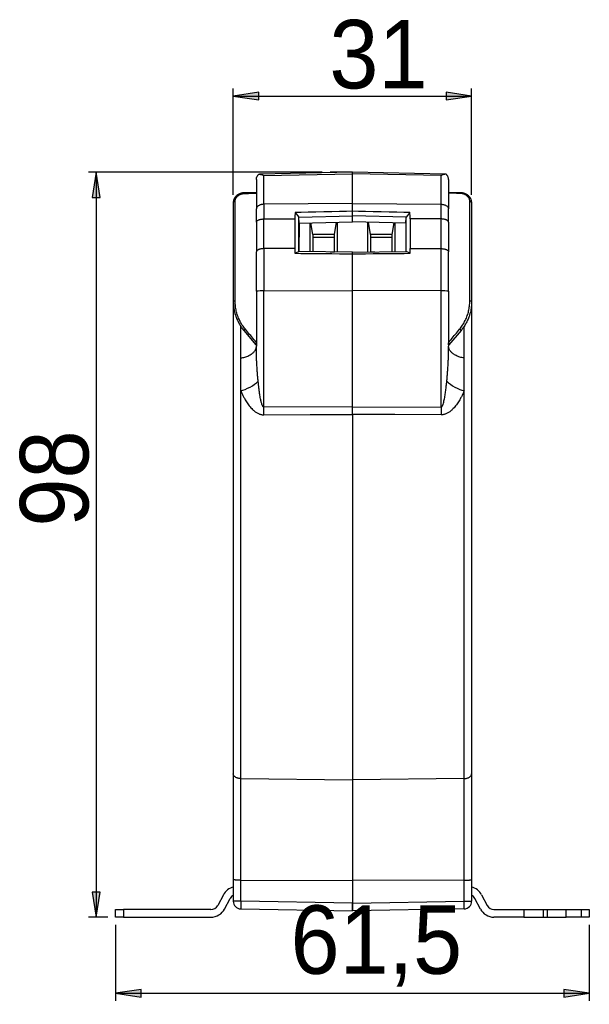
# Model space of a CAD drawing. Extents: x 0 to 333, y 0 to 297.
# Tile 24 of 26: x 233 to 275, y 182 to 255. Entities that reach past the tile are written whole.
import ezdxf

# ---------------------------------------------------------------- set-up
doc = ezdxf.new("R2010")
doc.units = 0
doc.layers.get('0').update_dxf_attribs({"linetype": 'CONTINUOUS'})

# ---------------------------------------------------------------- blocks, each defined once
blk = doc.blocks.new('*U1267')
at = {"color": 7}
blk.add_solid([(238.453, 241.83), (238.166, 241.83), (238.453, 243.68)], dxfattribs=at)
at = {"color": 7, "extrusion": (0, 0, -1)}
blk.add_solid([(-238.453, 241.83), (-238.453, 243.68), (-238.74, 241.83)], dxfattribs=at)
blk = doc.blocks.new('*U1268')
at = {"color": 7, "extrusion": (0, 0, -1)}
for points in [[(-238.453, 188.866), (-238.166, 190.716), (-238.453, 190.716)], [(-238.453, 188.866), (-238.453, 190.716), (-238.74, 190.716)]]:
    blk.add_solid(points, dxfattribs=at)
blk = doc.blocks.new('*U1309')
at = {"color": 7}
blk.add_solid([(250.403, 248.997), (248.536, 249.282), (250.403, 249.567)], dxfattribs=at)
blk = doc.blocks.new('BLOCK_1256')
blk.add_lwpolyline([(248.536, 249.282), (250.403, 248.997), (250.403, 249.567), (248.536, 249.282)])
at = {"color": 7}
blk.add_blockref('*U1309', (0, 0), dxfattribs=at)
blk = doc.blocks.new('*U1310')
at = {"color": 7}
blk.add_solid([(264.199, 248.997), (264.199, 249.567), (266.066, 249.282)], dxfattribs=at)
blk = doc.blocks.new('BLOCK_1257')
blk.add_lwpolyline([(266.066, 249.282), (264.199, 249.567), (264.199, 248.997), (266.066, 249.282)])
at = {"color": 7}
blk.add_blockref('*U1310', (0, 0), dxfattribs=at)
blk = doc.blocks.new('BLOCK_1258')
blk.add_lwpolyline([(248.536, 242.018), (248.536, 249.842)])
blk = doc.blocks.new('BLOCK_1259')
blk.add_lwpolyline([(266.066, 242.018), (266.066, 249.842)])
blk = doc.blocks.new('BLOCK_1260')
blk.add_lwpolyline([(248.536, 249.282), (266.066, 249.282)])
blk = doc.blocks.new('BLOCK_1261')
at = {"color": 7, "insert": (255.604, 249.777), "char_height": 5.03767, "attachment_point": 7}
blk.add_mtext('\\fArial|b0|i0|c0|p34;\\W0.92158;31', dxfattribs=at)
blk = doc.blocks.new('*U1311')
at = {"color": 7}
blk.add_solid([(241.751, 182.979), (239.883, 183.264), (241.751, 183.549)], dxfattribs=at)
blk = doc.blocks.new('BLOCK_1262')
blk.add_lwpolyline([(239.883, 183.264), (241.751, 182.979), (241.751, 183.549), (239.883, 183.264)])
at = {"color": 7}
blk.add_blockref('*U1311', (0, 0), dxfattribs=at)
blk = doc.blocks.new('*U1312')
at = {"color": 7}
blk.add_solid([(272.851, 182.979), (272.851, 183.549), (274.718, 183.264)], dxfattribs=at)
blk = doc.blocks.new('BLOCK_1263')
blk.add_lwpolyline([(274.718, 183.264), (272.851, 183.549), (272.851, 182.979), (274.718, 183.264)])
at = {"color": 7}
blk.add_blockref('*U1312', (0, 0), dxfattribs=at)
blk = doc.blocks.new('BLOCK_1264')
blk.add_lwpolyline([(239.883, 188.306), (239.883, 182.704)])
blk = doc.blocks.new('BLOCK_1265')
blk.add_lwpolyline([(274.718, 188.306), (274.718, 182.704)])
blk = doc.blocks.new('BLOCK_1266')
blk.add_lwpolyline([(239.883, 183.264), (274.718, 183.264)])
blk = doc.blocks.new('BLOCK_1267')
at = {"color": 7, "insert": (252.747, 183.759), "char_height": 5.03767, "attachment_point": 7}
blk.add_mtext('\\fArial|b0|i0|c0|p34;\\W0.92158;61,5', dxfattribs=at)

msp = doc.modelspace()

# ---------------------------------------------------------------- linework, layer by layer
for points in [[(255.083, 243.68), (237.888, 243.68)], [(238.453, 243.68), (238.166, 241.83), (238.74, 241.83), (238.453, 243.68)], [(238.453, 243.68), (238.453, 188.866)], [(257.301, 243.68), (255.649, 243.68)], [(238.453, 188.866), (238.74, 190.716), (238.166, 190.716), (238.453, 188.866)], [(239.318, 188.866), (237.888, 188.866)]]:
    msp.add_lwpolyline(points)
at = {"color": 7}
for points in [[(257.301, 243.68), (250.457, 243.533)], [(250.787, 243.432), (257.301, 243.572)], [(264.145, 243.533), (257.301, 243.68)], [(257.301, 243.572), (257.301, 243.68)], [(257.301, 241.381), (257.301, 243.572)], [(263.814, 243.432), (257.301, 243.572)], [(250.232, 243.134), (250.232, 240.977)], [(250.787, 241.322), (250.787, 243.432)], [(263.814, 241.322), (263.814, 243.432)], [(264.369, 243.134), (264.369, 240.977)], [(250.232, 242.188), (249.368, 242.17)], [(249.369, 242.118), (249.652, 242.124), (250.232, 242.136)], [(265.233, 242.17), (264.369, 242.188)], [(265.233, 242.118), (264.95, 242.124), (264.369, 242.136)], [(248.674, 241.542), (248.65, 241.54), (248.627, 241.536), (248.605, 241.53), (248.585, 241.521), (248.568, 241.511), (248.554, 241.499), (248.544, 241.486), (248.538, 241.472), (248.536, 241.458)], [(248.536, 241.458), (248.536, 234.175)], [(248.674, 234.2), (248.674, 241.542)], [(250.787, 241.322), (250.739, 241.32), (250.691, 241.316), (250.643, 241.309), (250.597, 241.299), (250.552, 241.287), (250.509, 241.273), (250.468, 241.257), (250.43, 241.239), (250.394, 241.219), (250.362, 241.196), (250.332, 241.173), (250.306, 241.148), (250.284, 241.121), (250.266, 241.093), (250.251, 241.065), (250.24, 241.036), (250.234, 241.006), (250.232, 240.977)], [(257.301, 241.381), (250.787, 241.322)], [(257.301, 240.805), (257.301, 241.381)], [(257.301, 241.381), (263.814, 241.322)], [(263.814, 241.322), (263.863, 241.32), (263.911, 241.316), (263.958, 241.309), (264.005, 241.299), (264.05, 241.287), (264.093, 241.273), (264.133, 241.257), (264.172, 241.239), (264.207, 241.219), (264.24, 241.196), (264.269, 241.173), (264.296, 241.148), (264.318, 241.121), (264.336, 241.093), (264.35, 241.065), (264.361, 241.036), (264.367, 241.006), (264.369, 240.977)], [(265.927, 234.2), (265.927, 241.542)], [(265.927, 241.542), (265.952, 241.54), (265.975, 241.536), (265.997, 241.53), (266.016, 241.521), (266.034, 241.511), (266.047, 241.499), (266.058, 241.486), (266.064, 241.472), (266.066, 241.458)], [(266.066, 241.458), (266.066, 234.175)], [(250.232, 240.004), (250.232, 240.977)], [(253.086, 240.717), (253.35, 240.382)], [(257.301, 240.471), (257.301, 240.805)], [(261.515, 240.717), (261.252, 240.382)], [(264.369, 240.004), (264.369, 240.977)], [(250.232, 240.004), (250.234, 240.024), (250.24, 240.044), (250.251, 240.064), (250.266, 240.084), (250.284, 240.103), (250.306, 240.121), (250.332, 240.138), (250.362, 240.154), (250.394, 240.169), (250.43, 240.183), (250.468, 240.196), (250.509, 240.207), (250.552, 240.217), (250.597, 240.225), (250.643, 240.231), (250.691, 240.236), (250.739, 240.239), (250.787, 240.24)], [(250.232, 240.004), (250.232, 237.82)], [(250.787, 240.24), (253.062, 240.261)], [(250.787, 238.057), (250.787, 240.24)], [(253.062, 240.261), (253.06, 238.067)], [(253.348, 237.844), (253.35, 240.382)], [(253.35, 240.382), (257.301, 240.471)], [(253.368, 239.94), (253.35, 240.382)], [(253.368, 239.94), (253.367, 237.844)], [(253.368, 239.94), (257.301, 240.028)], [(254.191, 237.836), (254.191, 239.959)], [(254.389, 239.109), (254.237, 239.96)], [(255.972, 239.109), (256.131, 240.002)], [(256.17, 240.003), (256.17, 237.818)], [(257.301, 240.028), (257.301, 240.471)], [(261.252, 240.382), (257.301, 240.471)], [(261.234, 239.94), (257.301, 240.028)], [(258.432, 237.818), (258.432, 240.003)], [(258.63, 239.109), (258.471, 240.002)], [(260.213, 239.109), (260.364, 239.96)], [(260.411, 239.959), (260.411, 237.836)], [(261.234, 239.94), (261.252, 240.382)], [(261.234, 239.94), (261.235, 237.844)], [(261.254, 237.844), (261.252, 240.382)], [(261.54, 240.261), (261.541, 238.067)], [(263.814, 240.24), (261.54, 240.261)], [(263.814, 238.057), (263.814, 240.24)], [(264.369, 240.004), (264.367, 240.024), (264.361, 240.044), (264.35, 240.064), (264.336, 240.084), (264.318, 240.103), (264.296, 240.121), (264.269, 240.138), (264.24, 240.154), (264.207, 240.169), (264.172, 240.183), (264.133, 240.196), (264.093, 240.207), (264.05, 240.217), (264.005, 240.225), (263.958, 240.231), (263.911, 240.236), (263.863, 240.239), (263.814, 240.24)], [(264.369, 240.004), (264.369, 237.82)], [(254.389, 239.109), (254.389, 237.834)], [(255.972, 239.109), (254.389, 239.109)], [(255.972, 237.823), (255.972, 239.109)], [(258.63, 239.109), (258.63, 237.823)], [(260.213, 239.109), (258.63, 239.109)], [(260.213, 237.834), (260.213, 239.109)], [(255.972, 238.887), (254.389, 238.887)], [(260.213, 238.887), (258.63, 238.887)], [(250.787, 238.057), (250.739, 238.056), (250.691, 238.053), (250.643, 238.048), (250.597, 238.042), (250.552, 238.033), (250.509, 238.024), (250.468, 238.013), (250.43, 238), (250.394, 237.986), (250.362, 237.971), (250.332, 237.955), (250.306, 237.937), (250.284, 237.919), (250.266, 237.9), (250.251, 237.881), (250.24, 237.861), (250.234, 237.841), (250.232, 237.82)], [(250.232, 234.916), (250.232, 237.82)], [(253.06, 238.067), (250.787, 238.057)], [(253.069, 237.715), (253.348, 237.844)], [(257.301, 237.808), (253.348, 237.844)], [(255.664, 237.823), (255.972, 237.823)], [(255.972, 237.823), (255.973, 237.82)], [(257.301, 237.808), (261.254, 237.844)], [(257.301, 237.678), (257.301, 237.808)], [(257.301, 234.973), (257.301, 237.678)], [(258.629, 237.82), (258.63, 237.823)], [(258.63, 237.823), (258.938, 237.823)], [(261.532, 237.715), (261.254, 237.844)], [(261.541, 238.067), (263.814, 238.057)], [(263.814, 238.057), (263.863, 238.056), (263.911, 238.053), (263.958, 238.048), (264.005, 238.042), (264.05, 238.033), (264.093, 238.024), (264.133, 238.013), (264.172, 238), (264.207, 237.986), (264.24, 237.971), (264.269, 237.955), (264.296, 237.937), (264.318, 237.919), (264.336, 237.9), (264.35, 237.881), (264.361, 237.861), (264.367, 237.841), (264.369, 237.82)], [(264.369, 234.916), (264.369, 237.82)], [(250.232, 234.916), (250.232, 230.873)], [(250.787, 234.946), (257.301, 234.973)], [(250.787, 226.391), (250.787, 234.946)], [(257.301, 226.417), (257.301, 234.973)], [(263.814, 234.946), (257.301, 234.973)], [(263.814, 226.391), (263.814, 234.946)], [(264.369, 234.916), (264.369, 230.873)], [(248.536, 234.175), (248.536, 199.422)], [(266.066, 234.175), (266.066, 199.422)], [(249.091, 230.002), (249.091, 232.334)], [(249.318, 232.027), (250.204, 230.971)], [(265.283, 232.027), (264.398, 230.971)], [(265.51, 230.002), (265.51, 232.334)], [(249.091, 230.002), (249.17, 230.018), (249.247, 230.036), (249.322, 230.056), (249.396, 230.078), (249.467, 230.103), (249.536, 230.129), (249.602, 230.156), (249.666, 230.186), (249.727, 230.217), (249.786, 230.25), (249.841, 230.284), (249.893, 230.32), (249.942, 230.357), (249.987, 230.396), (250.029, 230.435), (250.066, 230.476), (250.101, 230.518), (250.132, 230.56), (250.158, 230.603), (250.18, 230.647), (250.199, 230.692), (250.213, 230.737), (250.224, 230.782), (250.23, 230.828), (250.232, 230.873)], [(265.51, 230.002), (265.432, 230.018), (265.355, 230.036), (265.28, 230.056), (265.206, 230.078), (265.135, 230.103), (265.066, 230.129), (265, 230.156), (264.935, 230.186), (264.874, 230.217), (264.816, 230.25), (264.761, 230.284), (264.709, 230.32), (264.66, 230.357), (264.615, 230.396), (264.573, 230.435), (264.535, 230.476), (264.501, 230.518), (264.47, 230.56), (264.444, 230.603), (264.421, 230.647), (264.403, 230.692), (264.388, 230.737), (264.378, 230.782), (264.372, 230.828), (264.369, 230.873)], [(249.091, 227.59), (249.091, 230.002)], [(265.51, 227.59), (265.51, 230.002)], [(249.091, 199.057), (249.091, 227.59)], [(265.51, 199.057), (265.51, 227.59)], [(257.301, 226.417), (250.787, 226.391)], [(257.301, 226.417), (263.814, 226.391)], [(250.787, 225.83), (254.18, 225.843), (257.301, 225.856)], [(257.301, 225.856), (257.301, 198.965)], [(263.814, 225.83), (260.422, 225.843), (257.301, 225.856)], [(249.091, 199.057), (249.043, 199.059), (248.994, 199.064), (248.947, 199.071), (248.9, 199.081), (248.855, 199.094), (248.812, 199.108), (248.772, 199.126), (248.733, 199.145), (248.698, 199.166), (248.665, 199.19), (248.636, 199.215), (248.61, 199.242), (248.587, 199.269), (248.569, 199.299), (248.554, 199.329), (248.544, 199.359), (248.538, 199.39), (248.536, 199.422)], [(248.536, 199.422), (248.536, 191.628)], [(265.51, 199.057), (265.559, 199.059), (265.608, 199.064), (265.655, 199.071), (265.701, 199.081), (265.746, 199.094), (265.789, 199.108), (265.83, 199.126), (265.868, 199.145), (265.904, 199.166), (265.937, 199.19), (265.966, 199.215), (265.992, 199.242), (266.014, 199.269), (266.033, 199.299), (266.047, 199.329), (266.058, 199.359), (266.064, 199.39), (266.066, 199.422)], [(266.066, 199.422), (266.066, 191.628)], [(249.091, 199.057), (257.301, 198.965)], [(249.091, 191.586), (249.091, 199.057)], [(265.51, 199.057), (257.301, 198.965)], [(257.301, 198.965), (257.301, 191.575)], [(265.51, 191.586), (265.51, 199.057)], [(248.536, 191.628), (248.536, 190.036)], [(249.091, 191.586), (257.301, 191.575)], [(249.091, 190.036), (249.091, 191.586)], [(265.51, 191.586), (257.301, 191.575)], [(257.301, 191.575), (257.301, 189.894)], [(265.51, 190.036), (265.51, 191.586)], [(266.066, 191.628), (266.066, 190.036)], [(247.813, 190.51), (247.394, 189.725)], [(247.894, 189.464), (248.312, 190.249)], [(249.091, 190.036), (248.536, 190.036)], [(257.301, 189.894), (249.091, 190.036)], [(257.301, 189.894), (265.51, 190.036)], [(257.301, 189.895), (257.301, 189.334)], [(257.301, 189.334), (257.301, 189.894)], [(265.51, 190.036), (266.066, 190.036)], [(266.708, 189.464), (266.289, 190.249)], [(266.789, 190.51), (267.207, 189.725)], [(239.883, 188.866), (239.883, 189.427)], [(239.883, 189.427), (240.449, 189.427)], [(240.449, 189.427), (240.449, 188.866)], [(246.894, 189.427), (240.449, 189.427)], [(249.091, 189.476), (257.301, 189.334)], [(265.51, 189.476), (257.301, 189.334)], [(267.708, 189.427), (269.912, 189.427)], [(269.912, 189.427), (269.912, 188.866)], [(269.912, 189.427), (271.325, 189.427)], [(271.325, 189.427), (271.325, 188.866)], [(271.325, 189.427), (271.608, 189.427)], [(271.608, 189.427), (271.608, 188.866)], [(271.608, 189.427), (273.022, 189.427)], [(273.022, 188.866), (273.022, 189.427)], [(273.022, 189.427), (274.153, 189.427)], [(274.153, 188.866), (274.153, 189.427)], [(274.153, 189.427), (274.718, 189.427)], [(274.718, 189.427), (274.718, 188.866)], [(240.449, 188.866), (239.883, 188.866)], [(240.449, 188.866), (246.894, 188.866)], [(269.912, 188.866), (267.708, 188.866)], [(269.912, 188.866), (271.325, 188.866)], [(271.325, 188.866), (271.608, 188.866)], [(271.608, 188.866), (273.022, 188.866)], [(274.153, 188.866), (273.022, 188.866)], [(274.718, 188.866), (274.153, 188.866)]]:
    msp.add_lwpolyline(points, dxfattribs=at)
for points, knots in [([(250.232, 243.134), (250.232, 243.135), (250.232, 243.136), (250.232, 243.137), (250.232, 243.162), (250.234, 243.187), (250.237, 243.211), (250.241, 243.236), (250.246, 243.26), (250.252, 243.284), (250.261, 243.312), (250.271, 243.339), (250.283, 243.366), (250.29, 243.379), (250.297, 243.392), (250.304, 243.405), (250.312, 243.418), (250.321, 243.43), (250.33, 243.442), (250.342, 243.459), (250.356, 243.475), (250.372, 243.489), (250.387, 243.504), (250.405, 243.517), (250.422, 243.53)], [0, 0, 0, 0, 1, 1, 1, 2, 2, 2, 3, 3, 3, 4, 4, 4, 5, 5, 5, 6, 6, 6, 7, 7, 7, 8, 8, 8, 8]), ([(250.422, 243.53), (250.428, 243.531), (250.434, 243.531), (250.439, 243.532), (250.456, 243.533), (250.472, 243.533), (250.489, 243.532), (250.506, 243.531), (250.524, 243.528), (250.541, 243.525), (250.559, 243.522), (250.577, 243.517), (250.595, 243.512), (250.615, 243.506), (250.636, 243.5), (250.657, 243.492), (250.678, 243.484), (250.7, 243.475), (250.721, 243.465), (250.742, 243.455), (250.763, 243.445), (250.785, 243.434), (250.786, 243.433), (250.787, 243.433), (250.787, 243.432)], [0, 0, 0, 0, 1, 1, 1, 2, 2, 2, 3, 3, 3, 4, 4, 4, 5, 5, 5, 6, 6, 6, 7, 7, 7, 8, 8, 8, 8]), ([(264.18, 243.53), (264.174, 243.531), (264.168, 243.531), (264.162, 243.532), (264.146, 243.533), (264.129, 243.533), (264.112, 243.532), (264.095, 243.531), (264.078, 243.528), (264.06, 243.525), (264.043, 243.522), (264.025, 243.517), (264.007, 243.512), (263.986, 243.506), (263.966, 243.5), (263.945, 243.492), (263.924, 243.484), (263.902, 243.475), (263.881, 243.465), (263.86, 243.455), (263.839, 243.445), (263.817, 243.434), (263.816, 243.433), (263.815, 243.433), (263.814, 243.432)], [0, 0, 0, 0, 1, 1, 1, 2, 2, 2, 3, 3, 3, 4, 4, 4, 5, 5, 5, 6, 6, 6, 7, 7, 7, 8, 8, 8, 8]), ([(264.369, 243.134), (264.369, 243.135), (264.369, 243.136), (264.369, 243.137), (264.369, 243.162), (264.368, 243.187), (264.364, 243.211), (264.361, 243.236), (264.356, 243.26), (264.349, 243.284), (264.341, 243.312), (264.331, 243.339), (264.318, 243.366), (264.312, 243.379), (264.305, 243.392), (264.297, 243.405), (264.289, 243.418), (264.281, 243.43), (264.272, 243.442), (264.259, 243.459), (264.245, 243.475), (264.23, 243.489), (264.215, 243.504), (264.197, 243.517), (264.18, 243.53)], [0, 0, 0, 0, 1, 1, 1, 2, 2, 2, 3, 3, 3, 4, 4, 4, 5, 5, 5, 6, 6, 6, 7, 7, 7, 8, 8, 8, 8]), ([(249.368, 242.169), (249.356, 242.169), (249.343, 242.169), (249.33, 242.168), (249.312, 242.167), (249.294, 242.166), (249.275, 242.164), (249.257, 242.161), (249.239, 242.159), (249.221, 242.156), (249.203, 242.153), (249.185, 242.15), (249.167, 242.146), (249.15, 242.142), (249.132, 242.137), (249.115, 242.132), (249.098, 242.128), (249.081, 242.122), (249.064, 242.116), (249.047, 242.111), (249.03, 242.104), (249.014, 242.098), (248.997, 242.091), (248.981, 242.084), (248.965, 242.076), (248.949, 242.068), (248.933, 242.06), (248.917, 242.052), (248.902, 242.043), (248.887, 242.034), (248.872, 242.025), (248.857, 242.015), (248.842, 242.006), (248.828, 241.995), (248.814, 241.985), (248.8, 241.975), (248.787, 241.964), (248.774, 241.953), (248.761, 241.942), (248.749, 241.93), (248.737, 241.919), (248.726, 241.907), (248.714, 241.895), (248.703, 241.883), (248.692, 241.87), (248.682, 241.857), (248.671, 241.845), (248.661, 241.831), (248.652, 241.818), (248.643, 241.805), (248.634, 241.791), (248.625, 241.777), (248.617, 241.763), (248.609, 241.749), (248.602, 241.734), (248.594, 241.72), (248.588, 241.705), (248.582, 241.69), (248.576, 241.676), (248.57, 241.661), (248.565, 241.646), (248.561, 241.63), (248.556, 241.615), (248.552, 241.6), (248.549, 241.585), (248.546, 241.57), (248.543, 241.554), (248.541, 241.539), (248.539, 241.524), (248.538, 241.508), (248.536, 241.493), (248.535, 241.477), (248.536, 241.462), (248.536, 241.46), (248.536, 241.459), (248.536, 241.458)], [0, 0, 0, 0, 1, 1, 1, 2, 2, 2, 3, 3, 3, 4, 4, 4, 5, 5, 5, 6, 6, 6, 7, 7, 7, 8, 8, 8, 9, 9, 9, 10, 10, 10, 11, 11, 11, 12, 12, 12, 13, 13, 13, 14, 14, 14, 15, 15, 15, 16, 16, 16, 17, 17, 17, 18, 18, 18, 19, 19, 19, 20, 20, 20, 21, 21, 21, 22, 22, 22, 23, 23, 23, 24, 24, 24, 25, 25, 25, 25]), ([(248.674, 241.542), (248.675, 241.564), (248.676, 241.586), (248.679, 241.608), (248.682, 241.63), (248.687, 241.652), (248.693, 241.674), (248.699, 241.695), (248.707, 241.715), (248.716, 241.735), (248.725, 241.756), (248.735, 241.776), (248.747, 241.795), (248.758, 241.814), (248.771, 241.833), (248.786, 241.851), (248.799, 241.869), (248.814, 241.886), (248.83, 241.902), (248.846, 241.918), (248.864, 241.934), (248.882, 241.949), (248.9, 241.964), (248.92, 241.978), (248.94, 241.991), (248.96, 242.004), (248.981, 242.016), (249.003, 242.027), (249.024, 242.038), (249.047, 242.049), (249.07, 242.058), (249.093, 242.067), (249.117, 242.075), (249.141, 242.083), (249.165, 242.09), (249.19, 242.096), (249.215, 242.101), (249.241, 242.106), (249.266, 242.11), (249.292, 242.113), (249.317, 242.116), (249.343, 242.117), (249.369, 242.118)], [0, 0, 0, 0, 1, 1, 1, 2, 2, 2, 3, 3, 3, 4, 4, 4, 5, 5, 5, 6, 6, 6, 7, 7, 7, 8, 8, 8, 9, 9, 9, 10, 10, 10, 11, 11, 11, 12, 12, 12, 13, 13, 13, 14, 14, 14, 14]), ([(266.066, 241.459), (266.066, 241.461), (266.066, 241.463), (266.066, 241.465), (266.066, 241.481), (266.065, 241.496), (266.064, 241.512), (266.062, 241.527), (266.061, 241.542), (266.058, 241.558), (266.055, 241.573), (266.052, 241.588), (266.048, 241.604), (266.044, 241.619), (266.04, 241.634), (266.035, 241.649), (266.03, 241.663), (266.025, 241.678), (266.019, 241.693), (266.013, 241.707), (266.006, 241.722), (265.999, 241.736), (265.992, 241.75), (265.984, 241.764), (265.976, 241.778), (265.968, 241.791), (265.959, 241.805), (265.95, 241.818), (265.94, 241.832), (265.93, 241.845), (265.92, 241.857), (265.91, 241.87), (265.899, 241.883), (265.888, 241.895), (265.876, 241.907), (265.864, 241.919), (265.852, 241.931), (265.84, 241.942), (265.827, 241.953), (265.814, 241.964), (265.801, 241.975), (265.788, 241.985), (265.774, 241.995), (265.76, 242.005), (265.746, 242.015), (265.731, 242.024), (265.716, 242.033), (265.702, 242.042), (265.686, 242.051), (265.671, 242.059), (265.655, 242.067), (265.639, 242.075), (265.623, 242.083), (265.606, 242.09), (265.59, 242.097), (265.573, 242.104), (265.556, 242.11), (265.539, 242.116), (265.522, 242.122), (265.505, 242.127), (265.487, 242.132), (265.47, 242.137), (265.452, 242.141), (265.435, 242.146), (265.417, 242.149), (265.399, 242.153), (265.382, 242.156), (265.364, 242.159), (265.346, 242.161), (265.328, 242.163), (265.31, 242.165), (265.292, 242.167), (265.273, 242.168), (265.26, 242.169), (265.247, 242.169), (265.233, 242.169)], [0, 0, 0, 0, 1, 1, 1, 2, 2, 2, 3, 3, 3, 4, 4, 4, 5, 5, 5, 6, 6, 6, 7, 7, 7, 8, 8, 8, 9, 9, 9, 10, 10, 10, 11, 11, 11, 12, 12, 12, 13, 13, 13, 14, 14, 14, 15, 15, 15, 16, 16, 16, 17, 17, 17, 18, 18, 18, 19, 19, 19, 20, 20, 20, 21, 21, 21, 22, 22, 22, 23, 23, 23, 24, 24, 24, 25, 25, 25, 25]), ([(265.927, 241.542), (265.926, 241.564), (265.926, 241.586), (265.922, 241.608), (265.92, 241.63), (265.915, 241.652), (265.908, 241.674), (265.902, 241.695), (265.895, 241.715), (265.886, 241.735), (265.877, 241.756), (265.867, 241.776), (265.855, 241.795), (265.844, 241.814), (265.831, 241.833), (265.817, 241.851), (265.803, 241.869), (265.788, 241.886), (265.772, 241.902), (265.755, 241.918), (265.738, 241.934), (265.72, 241.949), (265.701, 241.964), (265.682, 241.978), (265.662, 241.991), (265.642, 242.004), (265.621, 242.016), (265.599, 242.027), (265.577, 242.038), (265.555, 242.049), (265.532, 242.058), (265.508, 242.067), (265.485, 242.075), (265.46, 242.083), (265.436, 242.09), (265.412, 242.096), (265.386, 242.101), (265.361, 242.106), (265.336, 242.11), (265.31, 242.113), (265.284, 242.116), (265.259, 242.117), (265.233, 242.118)], [0, 0, 0, 0, 1, 1, 1, 2, 2, 2, 3, 3, 3, 4, 4, 4, 5, 5, 5, 6, 6, 6, 7, 7, 7, 8, 8, 8, 9, 9, 9, 10, 10, 10, 11, 11, 11, 12, 12, 12, 13, 13, 13, 14, 14, 14, 14]), ([(248.536, 234.175), (248.537, 234.106), (248.538, 234.037), (248.542, 233.968), (248.546, 233.9), (248.553, 233.831), (248.561, 233.762), (248.567, 233.716), (248.574, 233.67), (248.582, 233.623), (248.589, 233.577), (248.598, 233.531), (248.608, 233.485), (248.623, 233.416), (248.639, 233.346), (248.659, 233.277), (248.678, 233.208), (248.699, 233.14), (248.723, 233.072), (248.739, 233.026), (248.757, 232.98), (248.775, 232.934), (248.793, 232.888), (248.813, 232.843), (248.833, 232.798), (248.854, 232.753), (248.875, 232.708), (248.897, 232.664), (248.92, 232.619), (248.944, 232.575), (248.969, 232.531), (248.994, 232.487), (249.019, 232.444), (249.046, 232.401), (249.074, 232.358), (249.102, 232.315), (249.131, 232.273), (249.16, 232.231), (249.19, 232.189), (249.222, 232.148), (249.253, 232.107), (249.286, 232.067), (249.318, 232.027)], [0, 0, 0, 0, 1, 1, 1, 2, 2, 2, 3, 3, 3, 4, 4, 4, 5, 5, 5, 6, 6, 6, 7, 7, 7, 8, 8, 8, 9, 9, 9, 10, 10, 10, 11, 11, 11, 12, 12, 12, 13, 13, 13, 14, 14, 14, 14]), ([(249.425, 232.126), (249.385, 232.176), (249.345, 232.226), (249.307, 232.277), (249.269, 232.328), (249.232, 232.381), (249.198, 232.434), (249.163, 232.488), (249.13, 232.542), (249.098, 232.598), (249.066, 232.655), (249.035, 232.713), (249.006, 232.772), (248.977, 232.831), (248.95, 232.891), (248.924, 232.952), (248.899, 233.012), (248.876, 233.073), (248.854, 233.135), (248.835, 233.192), (248.817, 233.249), (248.8, 233.306), (248.784, 233.363), (248.769, 233.421), (248.756, 233.479), (248.742, 233.537), (248.731, 233.596), (248.721, 233.654), (248.71, 233.715), (248.702, 233.775), (248.695, 233.836), (248.688, 233.896), (248.683, 233.957), (248.68, 234.018), (248.676, 234.079), (248.675, 234.14), (248.674, 234.2)], [0, 0, 0, 0, 1, 1, 1, 2, 2, 2, 3, 3, 3, 4, 4, 4, 5, 5, 5, 6, 6, 6, 7, 7, 7, 8, 8, 8, 9, 9, 9, 10, 10, 10, 11, 11, 11, 12, 12, 12, 12]), ([(265.177, 232.126), (265.217, 232.176), (265.257, 232.226), (265.295, 232.277), (265.333, 232.328), (265.369, 232.381), (265.404, 232.434), (265.439, 232.488), (265.472, 232.542), (265.504, 232.598), (265.536, 232.655), (265.567, 232.713), (265.596, 232.772), (265.625, 232.831), (265.652, 232.891), (265.677, 232.952), (265.702, 233.012), (265.726, 233.073), (265.747, 233.135), (265.767, 233.192), (265.785, 233.249), (265.801, 233.306), (265.818, 233.363), (265.833, 233.421), (265.846, 233.479), (265.859, 233.537), (265.871, 233.596), (265.881, 233.654), (265.891, 233.715), (265.9, 233.775), (265.907, 233.836), (265.913, 233.896), (265.919, 233.957), (265.922, 234.018), (265.925, 234.079), (265.926, 234.14), (265.927, 234.2)], [0, 0, 0, 0, 1, 1, 1, 2, 2, 2, 3, 3, 3, 4, 4, 4, 5, 5, 5, 6, 6, 6, 7, 7, 7, 8, 8, 8, 9, 9, 9, 10, 10, 10, 11, 11, 11, 12, 12, 12, 12]), ([(266.066, 234.175), (266.065, 234.106), (266.064, 234.037), (266.06, 233.968), (266.056, 233.9), (266.049, 233.831), (266.041, 233.762), (266.035, 233.716), (266.028, 233.67), (266.02, 233.623), (266.012, 233.577), (266.004, 233.531), (265.994, 233.485), (265.979, 233.416), (265.962, 233.346), (265.943, 233.277), (265.923, 233.208), (265.902, 233.14), (265.878, 233.072), (265.862, 233.026), (265.845, 232.98), (265.827, 232.934), (265.808, 232.888), (265.789, 232.843), (265.768, 232.798), (265.748, 232.753), (265.726, 232.708), (265.704, 232.664), (265.681, 232.619), (265.658, 232.575), (265.633, 232.531), (265.608, 232.487), (265.582, 232.444), (265.556, 232.401), (265.528, 232.358), (265.5, 232.315), (265.471, 232.273), (265.442, 232.231), (265.411, 232.189), (265.38, 232.148), (265.348, 232.107), (265.316, 232.067), (265.283, 232.027)], [0, 0, 0, 0, 1, 1, 1, 2, 2, 2, 3, 3, 3, 4, 4, 4, 5, 5, 5, 6, 6, 6, 7, 7, 7, 8, 8, 8, 9, 9, 9, 10, 10, 10, 11, 11, 11, 12, 12, 12, 13, 13, 13, 14, 14, 14, 14]), ([(250.232, 231.155), (250.172, 231.227), (250.112, 231.299), (250.052, 231.371), (249.948, 231.497), (249.843, 231.623), (249.738, 231.749), (249.634, 231.874), (249.529, 232), (249.425, 232.126)], [0, 0, 0, 0, 1, 1, 1, 2, 2, 2, 3, 3, 3, 3]), ([(264.369, 231.155), (264.43, 231.227), (264.489, 231.299), (264.55, 231.371), (264.654, 231.497), (264.759, 231.623), (264.863, 231.749), (264.968, 231.874), (265.073, 232), (265.177, 232.126)], [0, 0, 0, 0, 1, 1, 1, 2, 2, 2, 3, 3, 3, 3]), ([(250.204, 230.971), (250.205, 230.971), (250.206, 230.971), (250.21, 230.971), (250.214, 230.971), (250.22, 230.971), (250.226, 230.971)], [0, 0, 0, 0, 1, 1, 1, 2, 2, 2, 2]), ([(250.226, 230.971), (250.227, 230.976), (250.228, 230.982), (250.228, 230.988), (250.229, 230.994), (250.229, 231.001), (250.23, 231.008), (250.23, 231.018), (250.231, 231.028), (250.231, 231.039), (250.231, 231.049), (250.231, 231.06), (250.232, 231.072), (250.232, 231.087), (250.232, 231.103), (250.232, 231.118)], [0, 0, 0, 0, 1, 1, 1, 2, 2, 2, 3, 3, 3, 4, 4, 4, 5, 5, 5, 5]), ([(250.364, 228.299), (250.353, 228.406), (250.343, 228.513), (250.334, 228.62), (250.324, 228.728), (250.315, 228.835), (250.307, 228.942), (250.299, 229.049), (250.291, 229.156), (250.284, 229.263), (250.277, 229.37), (250.271, 229.477), (250.265, 229.585), (250.26, 229.692), (250.255, 229.799), (250.251, 229.906), (250.246, 230.014), (250.243, 230.121), (250.24, 230.228), (250.238, 230.336), (250.236, 230.443), (250.234, 230.551), (250.233, 230.658), (250.232, 230.766), (250.232, 230.873)], [0, 0, 0, 0, 1, 1, 1, 2, 2, 2, 3, 3, 3, 4, 4, 4, 5, 5, 5, 6, 6, 6, 7, 7, 7, 8, 8, 8, 8]), ([(264.238, 228.299), (264.248, 228.406), (264.258, 228.513), (264.268, 228.62), (264.277, 228.728), (264.286, 228.835), (264.295, 228.942), (264.303, 229.049), (264.31, 229.156), (264.318, 229.263), (264.324, 229.37), (264.331, 229.477), (264.337, 229.585), (264.342, 229.692), (264.347, 229.799), (264.351, 229.906), (264.355, 230.014), (264.359, 230.121), (264.361, 230.228), (264.364, 230.336), (264.366, 230.443), (264.368, 230.551), (264.369, 230.658), (264.369, 230.766), (264.369, 230.873)], [0, 0, 0, 0, 1, 1, 1, 2, 2, 2, 3, 3, 3, 4, 4, 4, 5, 5, 5, 6, 6, 6, 7, 7, 7, 8, 8, 8, 8]), ([(264.375, 230.971), (264.375, 230.976), (264.374, 230.982), (264.374, 230.988), (264.373, 230.994), (264.372, 231.001), (264.372, 231.008), (264.371, 231.018), (264.371, 231.028), (264.371, 231.039), (264.37, 231.049), (264.37, 231.06), (264.37, 231.072), (264.37, 231.087), (264.37, 231.103), (264.369, 231.118)], [0, 0, 0, 0, 1, 1, 1, 2, 2, 2, 3, 3, 3, 4, 4, 4, 5, 5, 5, 5]), ([(264.398, 230.971), (264.397, 230.971), (264.396, 230.971), (264.391, 230.971), (264.388, 230.971), (264.381, 230.971), (264.375, 230.971)], [0, 0, 0, 0, 1, 1, 1, 2, 2, 2, 2]), ([(250.787, 226.391), (250.781, 226.392), (250.774, 226.393), (250.767, 226.395), (250.76, 226.398), (250.752, 226.403), (250.745, 226.408), (250.739, 226.413), (250.734, 226.419), (250.728, 226.425), (250.723, 226.431), (250.718, 226.437), (250.714, 226.444), (250.705, 226.455), (250.698, 226.468), (250.691, 226.48), (250.684, 226.493), (250.679, 226.506), (250.673, 226.519), (250.661, 226.546), (250.651, 226.573), (250.641, 226.6), (250.629, 226.636), (250.617, 226.672), (250.607, 226.709), (250.597, 226.745), (250.588, 226.782), (250.579, 226.819), (250.57, 226.856), (250.562, 226.892), (250.554, 226.929), (250.542, 226.985), (250.531, 227.042), (250.521, 227.098), (250.511, 227.154), (250.501, 227.21), (250.492, 227.267), (250.478, 227.352), (250.465, 227.438), (250.453, 227.524), (250.441, 227.61), (250.43, 227.696), (250.42, 227.782), (250.399, 227.954), (250.381, 228.126), (250.364, 228.299)], [0, 0, 0, 0, 1, 1, 1, 2, 2, 2, 3, 3, 3, 4, 4, 4, 5, 5, 5, 6, 6, 6, 7, 7, 7, 8, 8, 8, 9, 9, 9, 10, 10, 10, 11, 11, 11, 12, 12, 12, 13, 13, 13, 14, 14, 14, 15, 15, 15, 15]), ([(263.814, 226.391), (263.821, 226.392), (263.828, 226.393), (263.834, 226.395), (263.842, 226.398), (263.85, 226.403), (263.856, 226.408), (263.863, 226.413), (263.868, 226.419), (263.873, 226.425), (263.879, 226.431), (263.884, 226.437), (263.888, 226.444), (263.899, 226.459), (263.909, 226.476), (263.917, 226.493), (263.926, 226.51), (263.934, 226.528), (263.941, 226.546), (263.948, 226.564), (263.954, 226.582), (263.961, 226.6), (263.979, 226.654), (263.996, 226.709), (264.01, 226.764), (264.025, 226.819), (264.038, 226.874), (264.05, 226.93), (264.061, 226.986), (264.072, 227.042), (264.082, 227.098), (264.092, 227.154), (264.101, 227.211), (264.11, 227.267), (264.128, 227.381), (264.145, 227.496), (264.16, 227.61), (264.176, 227.725), (264.19, 227.839), (264.202, 227.954), (264.215, 228.069), (264.226, 228.184), (264.238, 228.299)], [0, 0, 0, 0, 1, 1, 1, 2, 2, 2, 3, 3, 3, 4, 4, 4, 5, 5, 5, 6, 6, 6, 7, 7, 7, 8, 8, 8, 9, 9, 9, 10, 10, 10, 11, 11, 11, 12, 12, 12, 13, 13, 13, 14, 14, 14, 14]), ([(249.091, 227.59), (249.123, 227.517), (249.154, 227.444), (249.188, 227.371), (249.222, 227.298), (249.257, 227.226), (249.294, 227.154), (249.332, 227.082), (249.371, 227.011), (249.412, 226.94), (249.441, 226.889), (249.472, 226.838), (249.504, 226.787), (249.537, 226.737), (249.57, 226.687), (249.604, 226.637), (249.639, 226.588), (249.675, 226.539), (249.712, 226.491), (249.75, 226.444), (249.789, 226.397), (249.83, 226.352), (249.87, 226.306), (249.913, 226.262), (249.958, 226.22), (249.987, 226.191), (250.017, 226.164), (250.049, 226.137), (250.081, 226.11), (250.113, 226.085), (250.147, 226.06), (250.18, 226.036), (250.215, 226.012), (250.251, 225.991), (250.279, 225.974), (250.307, 225.958), (250.336, 225.943), (250.365, 225.928), (250.395, 225.915), (250.426, 225.902), (250.456, 225.89), (250.488, 225.879), (250.519, 225.869), (250.551, 225.86), (250.583, 225.852), (250.616, 225.846), (250.644, 225.84), (250.673, 225.836), (250.701, 225.834), (250.73, 225.831), (250.759, 225.83), (250.787, 225.83)], [0, 0, 0, 0, 1, 1, 1, 2, 2, 2, 3, 3, 3, 4, 4, 4, 5, 5, 5, 6, 6, 6, 7, 7, 7, 8, 8, 8, 9, 9, 9, 10, 10, 10, 11, 11, 11, 12, 12, 12, 13, 13, 13, 14, 14, 14, 15, 15, 15, 16, 16, 16, 17, 17, 17, 17]), ([(265.51, 227.59), (265.479, 227.517), (265.447, 227.444), (265.414, 227.371), (265.38, 227.298), (265.344, 227.226), (265.307, 227.154), (265.27, 227.082), (265.231, 227.011), (265.19, 226.94), (265.16, 226.889), (265.129, 226.838), (265.097, 226.787), (265.065, 226.737), (265.032, 226.687), (264.997, 226.637), (264.963, 226.588), (264.927, 226.539), (264.889, 226.491), (264.852, 226.444), (264.813, 226.397), (264.772, 226.352), (264.731, 226.306), (264.689, 226.262), (264.644, 226.22), (264.615, 226.191), (264.584, 226.164), (264.553, 226.137), (264.521, 226.11), (264.489, 226.085), (264.455, 226.06), (264.421, 226.036), (264.387, 226.012), (264.351, 225.991), (264.323, 225.974), (264.295, 225.958), (264.266, 225.943), (264.236, 225.928), (264.206, 225.915), (264.176, 225.902), (264.145, 225.89), (264.114, 225.879), (264.082, 225.869), (264.051, 225.86), (264.018, 225.852), (263.986, 225.846), (263.957, 225.84), (263.929, 225.836), (263.901, 225.834), (263.872, 225.831), (263.843, 225.83), (263.814, 225.83)], [0, 0, 0, 0, 1, 1, 1, 2, 2, 2, 3, 3, 3, 4, 4, 4, 5, 5, 5, 6, 6, 6, 7, 7, 7, 8, 8, 8, 9, 9, 9, 10, 10, 10, 11, 11, 11, 12, 12, 12, 13, 13, 13, 14, 14, 14, 15, 15, 15, 16, 16, 16, 17, 17, 17, 17]), ([(257.301, 225.856), (257.301, 225.9), (257.301, 225.944), (257.301, 225.989), (257.301, 226.034), (257.301, 226.08), (257.301, 226.127), (257.301, 226.174), (257.301, 226.222), (257.301, 226.27), (257.301, 226.319), (257.301, 226.368), (257.301, 226.417)], [0, 0, 0, 0, 1, 1, 1, 2, 2, 2, 3, 3, 3, 4, 4, 4, 4]), ([(257.301, 225.856), (257.301, 225.9), (257.301, 225.944), (257.301, 225.989), (257.301, 226.034), (257.301, 226.08), (257.301, 226.127), (257.301, 226.174), (257.301, 226.222), (257.301, 226.27), (257.301, 226.319), (257.301, 226.368), (257.301, 226.417)], [0, 0, 0, 0, 1, 1, 1, 2, 2, 2, 3, 3, 3, 4, 4, 4, 4]), ([(249.091, 191.586), (249.06, 191.586), (249.028, 191.586), (248.998, 191.587), (248.982, 191.587), (248.966, 191.587), (248.951, 191.587), (248.935, 191.588), (248.92, 191.588), (248.905, 191.589), (248.876, 191.589), (248.847, 191.591), (248.82, 191.592), (248.806, 191.592), (248.793, 191.593), (248.779, 191.594), (248.766, 191.594), (248.753, 191.595), (248.741, 191.596), (248.717, 191.597), (248.694, 191.599), (248.674, 191.601), (248.663, 191.602), (248.653, 191.602), (248.644, 191.604), (248.634, 191.604), (248.626, 191.606), (248.617, 191.606), (248.601, 191.608), (248.587, 191.611), (248.575, 191.612), (248.569, 191.614), (248.564, 191.615), (248.56, 191.616), (248.555, 191.617), (248.551, 191.618), (248.547, 191.619), (248.544, 191.621), (248.541, 191.622), (248.539, 191.623), (248.537, 191.625), (248.536, 191.626), (248.536, 191.628)], [0, 0, 0, 0, 1, 1, 1, 2, 2, 2, 3, 3, 3, 4, 4, 4, 5, 5, 5, 6, 6, 6, 7, 7, 7, 8, 8, 8, 9, 9, 9, 10, 10, 10, 11, 11, 11, 12, 12, 12, 13, 13, 13, 14, 14, 14, 14]), ([(265.51, 191.586), (265.542, 191.586), (265.573, 191.586), (265.604, 191.587), (265.62, 191.587), (265.635, 191.587), (265.651, 191.587), (265.666, 191.588), (265.681, 191.588), (265.697, 191.589), (265.726, 191.589), (265.755, 191.591), (265.782, 191.592), (265.795, 191.592), (265.809, 191.593), (265.822, 191.594), (265.835, 191.594), (265.848, 191.595), (265.861, 191.596), (265.885, 191.597), (265.907, 191.599), (265.928, 191.601), (265.939, 191.602), (265.948, 191.602), (265.958, 191.604), (265.967, 191.604), (265.976, 191.606), (265.985, 191.606), (266.001, 191.608), (266.015, 191.611), (266.026, 191.612), (266.032, 191.614), (266.038, 191.615), (266.042, 191.616), (266.047, 191.617), (266.051, 191.618), (266.054, 191.619), (266.058, 191.621), (266.061, 191.622), (266.063, 191.623), (266.065, 191.625), (266.066, 191.626), (266.066, 191.628)], [0, 0, 0, 0, 1, 1, 1, 2, 2, 2, 3, 3, 3, 4, 4, 4, 5, 5, 5, 6, 6, 6, 7, 7, 7, 8, 8, 8, 9, 9, 9, 10, 10, 10, 11, 11, 11, 12, 12, 12, 13, 13, 13, 14, 14, 14, 14])]:
    msp.add_open_spline(points, degree=3, knots=knots, dxfattribs=at)
at = {"color": 253}
for points in [[(249.368, 242.17), (249.368, 242.157), (249.369, 242.131), (249.369, 242.118)], [(265.233, 242.118), (265.233, 242.131), (265.233, 242.157), (265.233, 242.17)]]:
    msp.add_open_spline(points, degree=3, dxfattribs=at)
at = {"color": 7}
for points in [[(250.787, 241.322), (250.787, 241.067), (250.787, 240.545), (250.787, 240.24)], [(263.814, 240.24), (263.814, 240.545), (263.814, 241.067), (263.814, 241.322)], [(253.086, 240.717), (253.072, 240.605), (253.06, 240.381), (253.062, 240.261)], [(257.301, 240.805), (256.24, 240.783), (254.136, 240.739), (253.086, 240.717)], [(261.515, 240.717), (260.465, 240.739), (258.362, 240.783), (257.301, 240.805)], [(261.54, 240.261), (261.542, 240.381), (261.53, 240.605), (261.515, 240.717)], [(250.787, 238.057), (250.787, 237.286), (250.787, 235.816), (250.787, 234.946)], [(253.06, 238.067), (253.059, 237.979), (253.064, 237.805), (253.069, 237.715)], [(253.069, 237.715), (254.124, 237.706), (256.237, 237.687), (257.301, 237.678)], [(257.301, 237.678), (258.365, 237.687), (260.478, 237.706), (261.532, 237.715)], [(261.532, 237.715), (261.538, 237.805), (261.542, 237.979), (261.541, 238.067)], [(263.814, 234.946), (263.814, 235.816), (263.814, 237.286), (263.814, 238.057)], [(250.787, 234.946), (250.643, 234.957), (250.374, 234.943), (250.232, 234.916)], [(264.369, 234.916), (264.227, 234.943), (263.958, 234.957), (263.814, 234.946)], [(248.674, 234.2), (248.634, 234.21), (248.57, 234.198), (248.536, 234.175)], [(266.066, 234.175), (266.031, 234.198), (265.968, 234.21), (265.927, 234.2)], [(249.425, 232.126), (249.393, 232.105), (249.342, 232.057), (249.318, 232.027)], [(265.283, 232.027), (265.26, 232.057), (265.209, 232.105), (265.177, 232.126)], [(249.091, 227.59), (249.483, 227.683), (250.079, 228.015), (250.364, 228.299)], [(264.238, 228.299), (264.522, 228.015), (265.118, 227.683), (265.51, 227.59)], [(250.787, 225.83), (250.788, 225.97), (250.788, 226.251), (250.787, 226.391)], [(263.814, 226.391), (263.813, 226.251), (263.813, 225.97), (263.814, 225.83)], [(248.536, 191.073), (248.257, 191.02), (247.93, 190.766), (247.813, 190.51)], [(266.789, 190.51), (266.671, 190.766), (266.345, 191.02), (266.066, 191.073)], [(248.536, 190.475), (248.453, 190.436), (248.35, 190.331), (248.312, 190.249)], [(248.536, 190.036), (248.535, 189.731), (248.783, 189.481), (249.091, 189.476)], [(249.091, 190.036), (249.085, 189.895), (249.085, 189.618), (249.091, 189.476)], [(265.51, 189.476), (265.517, 189.618), (265.517, 189.895), (265.51, 190.036)], [(265.51, 189.476), (265.818, 189.481), (266.067, 189.731), (266.066, 190.036)], [(266.289, 190.249), (266.251, 190.331), (266.148, 190.436), (266.066, 190.475)], [(246.894, 189.427), (247.088, 189.418), (247.312, 189.551), (247.394, 189.725)], [(246.894, 188.866), (247.283, 188.848), (247.729, 189.115), (247.894, 189.464)], [(266.708, 189.464), (266.873, 189.115), (267.319, 188.848), (267.708, 188.866)], [(267.207, 189.725), (267.29, 189.551), (267.513, 189.418), (267.708, 189.427)]]:
    msp.add_open_spline(points, degree=3, dxfattribs=at)

# ---------------------------------------------------------------- block references
for name in ['BLOCK_1261', 'BLOCK_1258', 'BLOCK_1256', 'BLOCK_1260', 'BLOCK_1257', 'BLOCK_1259', 'BLOCK_1267', 'BLOCK_1264', 'BLOCK_1265', 'BLOCK_1262', 'BLOCK_1263', 'BLOCK_1266']:
    msp.add_blockref(name, (0, 0))
for name in ['*U1267', '*U1268']:
    msp.add_blockref(name, (0, 0), dxfattribs=at)

# ---------------------------------------------------------------- texts
at = {"color": 7, "insert": (237.953, 217.604), "char_height": 5.03767, "attachment_point": 7, "rotation": 90}
msp.add_mtext('\\fArial|b0|i0|c0|p34;\\W0.9045;98', dxfattribs=at)

doc.saveas('drawing.dxf')
